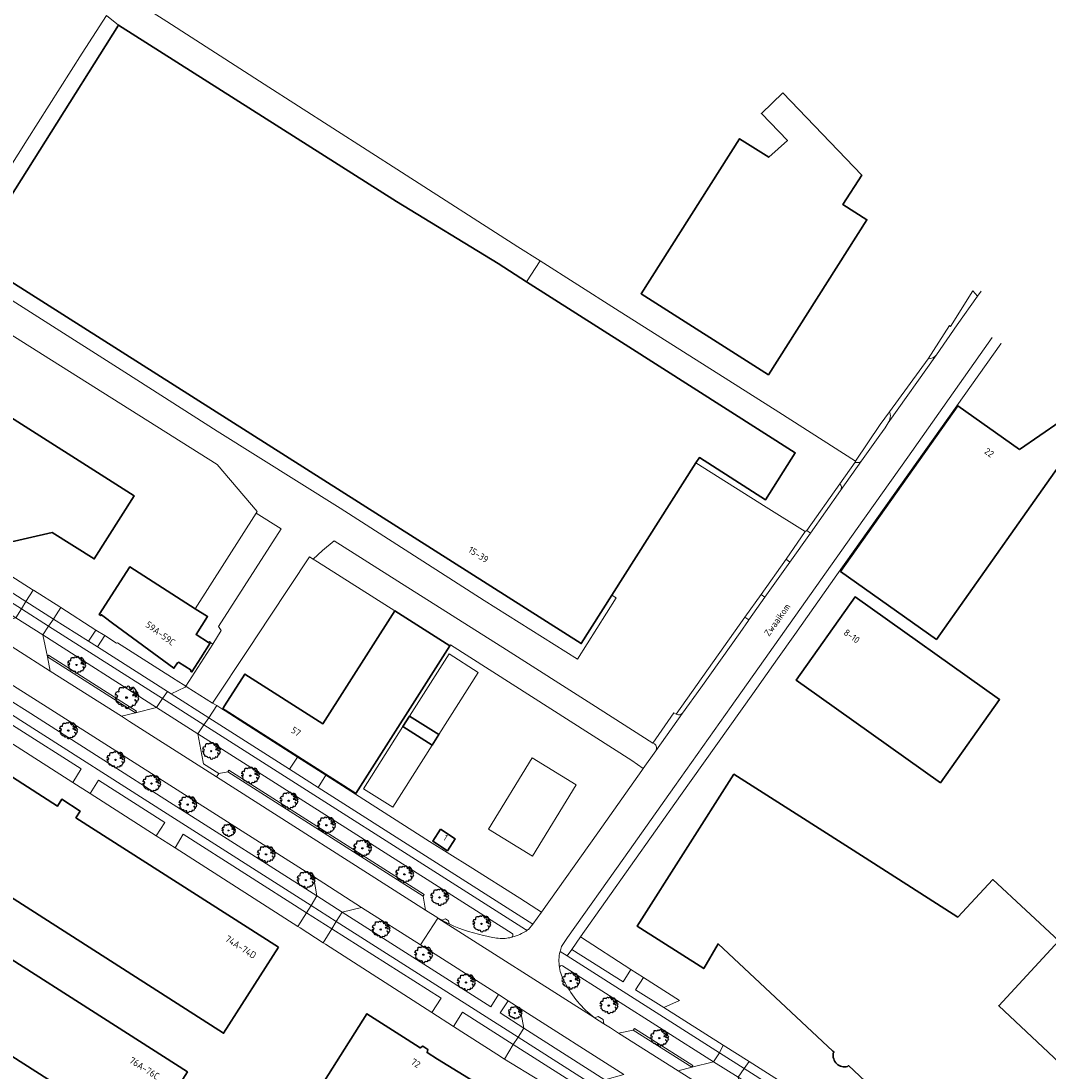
# Model space of a CAD drawing. Header units: metres. Extents: x 152391 to 157968, y 462336 to 467280.
# Tile 89 of 256: x 153705 to 153910, y 464181 to 464390. Entities that reach past the tile are written whole.
import ezdxf
from ezdxf.enums import TextEntityAlignment as Align

# ---------------------------------------------------------------- set-up
doc = ezdxf.new("R2010")
doc.units = ezdxf.units.M
doc.header["$LTSCALE"] = 0.75
doc.layers.get('0').update_dxf_attribs({"lineweight": 25})
for name, color, linetype, lineweight in [('B-GV-GR-BOOM-S', 252, 'Continuous', 25), ('B-WE-GR-BEPLANTING_CULTUUR_BODEMBEDEKKER-GV', 251, 'Continuous', 18), ('B-WE-GR-GROENVOORZIENING-GV', 251, 'Continuous', 18), ('B-WE-GR-HAAG-GV', 251, 'Continuous', 13), ('B-WE-OG-BEBOUWING-GV', 6, 'Continuous', 35), ('B-WE-OG-BEBOUWING-T18', 1, 'Continuous', 18), ('B-WE-OG-BEBOUWING_LUIFEL-GV', 6, 'Continuous', 18), ('B-WE-OG-TERREIN_CULTUURSCHEIDING-GV', 251, 'Continuous', 18), ('B-WE-OG-TOPOGRAFIE-T18', 1, 'Continuous', 18), ('B-WE-VH-VERHARDING_ASFALT-GV', 251, 'Continuous', 18), ('B-WE-VH-VERHARDING_BETONSTRAATSTEEN-GV', 251, 'Continuous', 18), ('B-WE-VH-VERHARDING_STRAATBAKSTEEN-GV', 251, 'Continuous', 18), ('B-WE-VH-VERHARDING_TEGEL-GV', 251, 'Continuous', 18)]:
    doc.layers.add(name, color=color, linetype=linetype, lineweight=lineweight)
doc.styles.add('NLCS-ISO-M750-T18', font='NLCS-ISO.ttf', dxfattribs={"height": 1.35})

# ---------------------------------------------------------------- blocks, each defined once
blk = doc.blocks.new('SGR-BOOM_21_30')
at = {"linetype": 'Continuous'}
for p, q in [((-1.7, 0.37), (-1.66, 0.48)), ((-1.49, 0.41), (-1.7, 0.37)), ((-1.68, -0.03), (-1.67, 0.09)), ((-1.67, 0.09), (-1.39, 0.07)), ((-1.66, 0.48), (-1.6, 0.53)), ((-1.63, 0.58), (-1.53, 0.87)), ((-1.6, 0.53), (-1.63, 0.58)), ((-1.53, 0.87), (-1.46, 0.86)), ((-1.42, 0.33), (-1.49, 0.41)), ((-1.46, 0.86), (-1.34, 0.91)), ((-1.33, 0.18), (-1.42, 0.33)), ((-1.39, 0.07), (-1.33, 0.18)), ((-1.34, 0.91), (-1.18, 0.86)), ((-1.18, 0.86), (-1.12, 0.92)), ((-1.13, 1.09), (-1.11, 1.19)), ((-1.12, 0.92), (-1.13, 1.09)), ((-1.11, 1.19), (-1.05, 1.33)), ((-1.05, 1.33), (-1.02, 1.5)), ((-1.02, 1.5), (-0.67, 1.5)), ((-0.67, 1.5), (-0.52, 1.43)), ((-0.52, 1.43), (-0.47, 1.45)), ((-0.47, 1.45), (-0.37, 1.55)), ((-0.37, 1.55), (-0.23, 1.65)), ((-0.23, 1.65), (-0.13, 1.58)), ((-0.13, 1.58), (-0.06, 1.52)), ((-0.06, 1.52), (0.07, 1.58)), ((0.07, 1.58), (0.2, 1.71)), ((0.2, 1.71), (0.26, 1.73)), ((0.26, 1.73), (0.33, 1.7)), ((0.33, 1.7), (0.39, 1.65)), ((0.4, 1.53), (0.38, 1.5)), ((0.38, 1.5), (0.53, 1.52)), ((0.39, 1.65), (0.4, 1.53)), ((0.54, 1.48), (0.51, 1.29)), ((0.51, 1.29), (0.57, 1.24)), ((0.53, 1.52), (0.54, 1.48)), ((0.57, 1.24), (0.69, 1.15)), ((0.69, 1.15), (0.75, 1.2)), ((0.75, 1.2), (0.8, 1.29)), ((0.79, 1.4), (0.89, 1.56)), ((0.8, 1.29), (0.79, 1.4)), ((0.89, 1.56), (1.02, 1.53)), ((0.94, 0.91), (0.89, 0.87)), ((0.89, 0.87), (0.93, 0.83)), ((0.93, 0.41), (0.89, 0.33)), ((0.89, 0.33), (1.03, 0.32)), ((0.97, 1.37), (0.93, 1.33)), ((0.93, 1.33), (0.95, 1.25)), ((0.93, 0.83), (0.98, 0.84)), ((1.05, 0.46), (0.93, 0.41)), ((0.97, 0.97), (0.94, 0.91)), ((0.95, 1.25), (0.96, 1.24)), ((0.96, 1.27), (0.97, 1.37)), ((1.03, 0.97), (0.97, 0.97)), ((0.98, 0.84), (1.03, 0.78)), ((1.02, 1.53), (1.16, 1.45)), ((1.08, 0.94), (1.03, 0.97)), ((1.03, 0.78), (1.08, 0.84)), ((1.03, 0.32), (1.11, 0.25)), ((1.11, 0.46), (1.05, 0.46)), ((1.12, 0.87), (1.08, 0.94)), ((1.08, 0.84), (1.12, 0.87)), ((1.22, 0.4), (1.11, 0.46)), ((1.11, 0.25), (1.2, 0.37)), ((1.16, 1.45), (1.25, 1.27)), ((1.2, 0.37), (1.24, 0.41)), ((1.32, 0.79), (1.23, 0.69)), ((1.23, 0.69), (1.27, 0.63)), ((1.25, 1.27), (1.38, 1.06)), ((1.27, 0.63), (1.38, 0.56)), ((1.34, 0.18), (1.31, 0.1)), ((1.43, 0.05), (1.31, 0.1)), ((1.38, 1.06), (1.32, 0.79)), ((1.36, 0.3), (1.34, 0.23)), ((1.34, 0.23), (1.34, 0.18)), ((1.43, 0.23), (1.36, 0.3)), ((1.38, 0.56), (1.44, 0.6)), ((1.47, 0.2), (1.43, 0.23)), ((1.43, 0.05), (1.51, 0.14)), ((1.47, 0.86), (1.44, 0.81)), ((1.44, 0.81), (1.46, 0.74)), ((1.44, 0.6), (1.57, 0.56)), ((1.46, 0.74), (1.53, 0.69)), ((1.54, 0.86), (1.47, 0.86)), ((1.51, 0.14), (1.47, 0.2)), ((1.53, 0.73), (1.64, 0.68)), ((1.53, 0.69), (1.54, 0.73)), ((1.62, 0.76), (1.54, 0.86)), ((1.57, 0.56), (1.64, 0.51)), ((1.73, 0.71), (1.62, 0.76)), ((1.64, 0.68), (1.73, 0.71)), ((1.64, 0.51), (1.81, 0.32)), ((1.72, 0.1), (1.67, 0.04)), ((1.67, 0.04), (1.76, -0.09)), ((1.81, 0.32), (1.72, 0.1)), ((-1.54, -0.18), (-1.68, -0.03)), ((-1.55, -0.51), (-1.49, -0.42)), ((-1.35, -0.75), (-1.55, -0.51)), ((-1.44, -0.32), (-1.54, -0.18)), ((-1.49, -0.42), (-1.44, -0.32)), ((-1.25, -0.78), (-1.35, -0.75)), ((-1.27, -0.9), (-1.25, -0.78)), ((-1.11, -1.05), (-1.27, -0.9)), ((-0.91, -1.08), (-1.11, -1.05)), ((-0.67, -1.18), (-0.91, -1.08)), ((-0.68, -1.29), (-0.67, -1.18)), ((-0.55, -1.33), (-0.68, -1.29)), ((-0.4, -1.26), (-0.55, -1.33)), ((-0.19, -1.28), (-0.4, -1.26)), ((-0.16, -1.43), (-0.19, -1.28)), ((-0.13, -1.49), (-0.16, -1.43)), ((-0.1, -1.61), (-0.13, -1.49)), ((0.11, -1.67), (-0.1, -1.61)), ((0.25, -1.52), (0.11, -1.67)), ((0.36, -1.38), (0.25, -1.52)), ((0.68, -1.44), (0.36, -1.38)), ((0.83, -1.36), (0.68, -1.44)), ((0.84, -1.16), (0.83, -1.36)), ((1.03, -1.18), (0.84, -1.16)), ((1.18, -1.24), (1.03, -1.18)), ((1.29, -1.01), (1.18, -1.24)), ((1.29, -0.29), (1.24, -0.36)), ((1.24, -0.36), (1.25, -0.42)), ((1.26, -0.42), (1.33, -0.41)), ((1.33, -0.34), (1.29, -0.29)), ((1.36, -0.88), (1.29, -1.01)), ((1.33, -0.41), (1.33, -0.34)), ((1.37, -0.83), (1.36, -0.88)), ((1.48, -0.8), (1.37, -0.83)), ((1.46, -0.47), (1.39, -0.59)), ((1.39, -0.59), (1.43, -0.64)), ((1.43, -0.64), (1.5, -0.7)), ((1.58, -0.59), (1.46, -0.47)), ((1.5, -0.7), (1.48, -0.8)), ((1.66, -0.52), (1.58, -0.59)), ((1.68, -0.42), (1.66, -0.52)), ((1.72, -0.31), (1.68, -0.42)), ((1.84, -0.18), (1.72, -0.31)), ((1.76, -0.09), (1.84, -0.18))]:
    blk.add_line(p, q, dxfattribs=at)
blk.add_circle((0, 0), 0.126, dxfattribs=at)
blk = doc.blocks.new('SGR-BOOM_31_50')
at = {"linetype": 'Continuous'}
for p, q in [((-0.49, 2.06), (-0.3, 2.2)), ((-0.3, 2.2), (-0.18, 2.11)), ((-0.18, 2.11), (-0.08, 2.02)), ((-0.08, 2.02), (0.09, 2.11)), ((0.09, 2.11), (0.27, 2.28)), ((0.27, 2.28), (0.35, 2.31)), ((0.35, 2.31), (0.44, 2.26)), ((0.44, 2.26), (0.52, 2.2)), ((0.52, 2.2), (0.54, 2.04)), ((-2.27, 0.49), (-2.21, 0.64)), ((-1.99, 0.55), (-2.27, 0.49)), ((-2.24, -0.04), (-2.22, 0.11)), ((-2.22, 0.11), (-1.85, 0.09)), ((-2.21, 0.64), (-2.13, 0.71)), ((-2.18, 0.77), (-2.04, 1.17)), ((-2.13, 0.71), (-2.18, 0.77)), ((-2.04, 1.17), (-1.94, 1.14)), ((-1.9, 0.44), (-1.99, 0.55)), ((-1.94, 1.14), (-1.79, 1.21)), ((-1.77, 0.25), (-1.9, 0.44)), ((-1.85, 0.09), (-1.77, 0.25)), ((-1.79, 1.21), (-1.57, 1.14)), ((-1.57, 1.14), (-1.49, 1.23)), ((-1.51, 1.45), (-1.48, 1.58)), ((-1.49, 1.23), (-1.51, 1.45)), ((-1.48, 1.58), (-1.4, 1.78)), ((-1.4, 1.78), (-1.36, 2)), ((-1.36, 2), (-0.89, 2)), ((-0.89, 2), (-0.69, 1.91)), ((-0.69, 1.91), (-0.63, 1.93)), ((-0.63, 1.93), (-0.49, 2.06)), ((0.54, 2.04), (0.51, 2)), ((0.51, 2), (0.71, 2.02)), ((0.72, 1.98), (0.68, 1.71)), ((0.68, 1.71), (0.75, 1.65)), ((0.71, 2.02), (0.72, 1.98)), ((0.75, 1.65), (0.92, 1.54)), ((0.92, 1.54), (1, 1.6)), ((1, 1.6), (1.06, 1.71)), ((1.05, 1.87), (1.19, 2.09)), ((1.06, 1.71), (1.05, 1.87)), ((1.19, 2.09), (1.36, 2.04)), ((1.25, 1.21), (1.19, 1.17)), ((1.19, 1.17), (1.23, 1.1)), ((1.23, 0.55), (1.19, 0.44)), ((1.19, 0.44), (1.37, 0.42)), ((1.3, 1.82), (1.23, 1.78)), ((1.23, 1.78), (1.27, 1.67)), ((1.23, 1.1), (1.31, 1.12)), ((1.4, 0.62), (1.23, 0.55)), ((1.3, 1.3), (1.25, 1.21)), ((1.27, 1.67), (1.28, 1.65)), ((1.28, 1.69), (1.3, 1.82)), ((1.37, 1.3), (1.3, 1.3)), ((1.31, 1.12), (1.37, 1.03)), ((1.36, 2.04), (1.54, 1.93)), ((1.44, 1.25), (1.37, 1.3)), ((1.37, 1.03), (1.44, 1.12)), ((1.37, 0.42), (1.48, 0.33)), ((1.48, 0.62), (1.4, 0.62)), ((1.5, 1.17), (1.44, 1.25)), ((1.44, 1.12), (1.5, 1.17)), ((1.62, 0.53), (1.48, 0.62)), ((1.48, 0.33), (1.61, 0.49)), ((1.54, 1.93), (1.67, 1.69)), ((1.61, 0.49), (1.65, 0.55)), ((1.76, 1.06), (1.64, 0.93)), ((1.64, 0.93), (1.7, 0.84)), ((1.67, 1.69), (1.84, 1.41)), ((1.7, 0.84), (1.84, 0.75)), ((1.79, 0.25), (1.75, 0.14)), ((1.91, 0.07), (1.75, 0.14)), ((1.84, 1.41), (1.76, 1.06)), ((1.81, 0.4), (1.79, 0.31)), ((1.79, 0.31), (1.79, 0.25)), ((1.9, 0.31), (1.81, 0.4)), ((1.84, 0.75), (1.92, 0.79)), ((1.96, 0.27), (1.9, 0.31)), ((1.91, 0.07), (2.01, 0.18)), ((1.96, 1.14), (1.92, 1.08)), ((1.92, 1.08), (1.95, 0.99)), ((1.92, 0.79), (2.09, 0.75)), ((1.95, 0.99), (2.04, 0.93)), ((2.06, 1.14), (1.96, 1.14)), ((2.01, 0.18), (1.96, 0.27)), ((2.04, 0.97), (2.18, 0.9)), ((2.04, 0.93), (2.06, 0.97)), ((2.16, 1.01), (2.06, 1.14)), ((2.09, 0.75), (2.18, 0.68)), ((2.3, 0.95), (2.16, 1.01)), ((2.18, 0.9), (2.3, 0.95)), ((2.18, 0.68), (2.41, 0.42)), ((2.29, 0.14), (2.23, 0.05)), ((2.23, 0.05), (2.35, -0.13)), ((2.41, 0.42), (2.29, 0.14)), ((-2.05, -0.24), (-2.24, -0.04)), ((-2.07, -0.67), (-1.99, -0.56)), ((-1.8, -1), (-2.07, -0.67)), ((-1.91, -0.43), (-2.05, -0.24)), ((-1.99, -0.56), (-1.91, -0.43)), ((-1.67, -1.05), (-1.8, -1)), ((-1.7, -1.2), (-1.67, -1.05)), ((-1.48, -1.4), (-1.7, -1.2)), ((-1.22, -1.44), (-1.48, -1.4)), ((-0.89, -1.57), (-1.22, -1.44)), ((-0.91, -1.72), (-0.89, -1.57)), ((-0.73, -1.77), (-0.91, -1.72)), ((-0.53, -1.68), (-0.73, -1.77)), ((-0.25, -1.7), (-0.53, -1.68)), ((-0.21, -1.9), (-0.25, -1.7)), ((-0.18, -1.99), (-0.21, -1.9)), ((-0.13, -2.14), (-0.18, -1.99)), ((0.34, -2.03), (0.15, -2.23)), ((0.47, -1.83), (0.34, -2.03)), ((0.91, -1.92), (0.47, -1.83)), ((1.11, -1.81), (0.91, -1.92)), ((1.13, -1.55), (1.11, -1.81)), ((1.37, -1.57), (1.13, -1.55)), ((1.58, -1.66), (1.37, -1.57)), ((1.72, -1.35), (1.58, -1.66)), ((1.72, -0.39), (1.65, -0.48)), ((1.65, -0.48), (1.67, -0.56)), ((1.68, -0.56), (1.78, -0.54)), ((1.78, -0.45), (1.72, -0.39)), ((1.81, -1.18), (1.72, -1.35)), ((1.78, -0.54), (1.78, -0.45)), ((1.82, -1.11), (1.81, -1.18)), ((1.98, -1.07), (1.82, -1.11)), ((1.95, -0.63), (1.85, -0.78)), ((1.85, -0.78), (1.9, -0.85)), ((1.9, -0.85), (1.99, -0.94)), ((2.1, -0.78), (1.95, -0.63)), ((1.99, -0.94), (1.98, -1.07)), ((2.21, -0.7), (2.1, -0.78)), ((2.24, -0.56), (2.21, -0.7)), ((2.29, -0.41), (2.24, -0.56)), ((2.46, -0.24), (2.29, -0.41)), ((2.35, -0.13), (2.46, -0.24)), ((0.15, -2.23), (-0.13, -2.14))]:
    blk.add_line(p, q, dxfattribs=at)
blk.add_circle((0, 0), 0.169, dxfattribs=at)
blk = doc.blocks.new('SGR-BOOM_0_20')
at = {"linetype": 'Continuous'}
for p, q in [((-1.28, 0.27), (-1.24, 0.36)), ((-1.12, 0.31), (-1.28, 0.27)), ((-1.26, -0.02), (-1.25, 0.06)), ((-1.25, 0.06), (-1.04, 0.05)), ((-1.24, 0.36), (-1.2, 0.4)), ((-1.22, 0.43), (-1.15, 0.66)), ((-1.2, 0.4), (-1.22, 0.43)), ((-1.15, 0.66), (-1.09, 0.64)), ((-1.07, 0.25), (-1.12, 0.31)), ((-1.09, 0.64), (-1.01, 0.68)), ((-1, 0.14), (-1.07, 0.25)), ((-1.04, 0.05), (-1, 0.14)), ((-1.01, 0.68), (-0.88, 0.64)), ((-0.88, 0.64), (-0.84, 0.69)), ((-0.85, 0.82), (-0.83, 0.89)), ((-0.84, 0.69), (-0.85, 0.82)), ((-0.83, 0.89), (-0.79, 1)), ((-0.79, 1), (-0.76, 1.12)), ((-0.76, 1.12), (-0.5, 1.12)), ((-0.5, 1.12), (-0.39, 1.07)), ((-0.39, 1.07), (-0.35, 1.09)), ((-0.35, 1.09), (-0.27, 1.16)), ((-0.27, 1.16), (-0.17, 1.24)), ((-0.17, 1.24), (-0.1, 1.19)), ((-0.1, 1.19), (-0.05, 1.14)), ((-0.05, 1.14), (0.05, 1.19)), ((0.05, 1.19), (0.15, 1.28)), ((0.15, 1.28), (0.2, 1.3)), ((0.2, 1.3), (0.25, 1.27)), ((0.25, 1.27), (0.29, 1.24)), ((0.3, 1.15), (0.28, 1.12)), ((0.28, 1.12), (0.4, 1.14)), ((0.29, 1.24), (0.3, 1.15)), ((0.41, 1.11), (0.38, 0.96)), ((0.38, 0.96), (0.42, 0.93)), ((0.4, 1.14), (0.41, 1.11)), ((0.42, 0.93), (0.52, 0.87)), ((0.52, 0.87), (0.56, 0.9)), ((0.56, 0.9), (0.6, 0.96)), ((0.59, 1.05), (0.67, 1.17)), ((0.6, 0.96), (0.59, 1.05)), ((0.67, 1.17), (0.76, 1.15)), ((0.7, 0.68), (0.67, 0.66)), ((0.67, 0.66), (0.69, 0.62)), ((0.69, 0.31), (0.67, 0.25)), ((0.67, 0.25), (0.77, 0.24)), ((0.73, 1.03), (0.69, 1)), ((0.69, 1), (0.71, 0.94)), ((0.69, 0.62), (0.74, 0.63)), ((0.79, 0.35), (0.69, 0.31)), ((0.73, 0.73), (0.7, 0.68)), ((0.71, 0.94), (0.72, 0.93)), ((0.72, 0.95), (0.73, 1.03)), ((0.77, 0.73), (0.73, 0.73)), ((0.74, 0.63), (0.77, 0.58)), ((0.76, 1.15), (0.87, 1.09)), ((0.81, 0.71), (0.77, 0.73)), ((0.77, 0.58), (0.81, 0.63)), ((0.77, 0.24), (0.83, 0.19)), ((0.83, 0.35), (0.79, 0.35)), ((0.84, 0.66), (0.81, 0.71)), ((0.81, 0.63), (0.84, 0.66)), ((0.91, 0.3), (0.83, 0.35)), ((0.83, 0.19), (0.9, 0.27)), ((0.87, 1.09), (0.94, 0.95)), ((0.9, 0.27), (0.93, 0.31)), ((0.99, 0.59), (0.92, 0.52)), ((0.92, 0.52), (0.96, 0.47)), ((0.94, 0.95), (1.03, 0.79)), ((0.96, 0.47), (1.03, 0.42)), ((1.01, 0.14), (0.98, 0.08)), ((1.08, 0.04), (0.98, 0.08)), ((1.03, 0.79), (0.99, 0.59)), ((1.02, 0.22), (1.01, 0.18)), ((1.01, 0.18), (1.01, 0.14)), ((1.07, 0.18), (1.02, 0.22)), ((1.03, 0.42), (1.08, 0.45)), ((1.1, 0.15), (1.07, 0.18)), ((1.1, 0.64), (1.08, 0.61)), ((1.08, 0.61), (1.1, 0.56)), ((1.08, 0.45), (1.17, 0.42)), ((1.08, 0.04), (1.13, 0.1)), ((1.16, 0.64), (1.1, 0.64)), ((1.1, 0.56), (1.15, 0.52)), ((1.13, 0.1), (1.1, 0.15)), ((1.15, 0.55), (1.23, 0.51)), ((1.15, 0.52), (1.16, 0.55)), ((1.22, 0.57), (1.16, 0.64)), ((1.17, 0.42), (1.23, 0.39)), ((1.3, 0.53), (1.22, 0.57)), ((1.23, 0.51), (1.3, 0.53)), ((1.23, 0.39), (1.36, 0.24)), ((1.29, 0.08), (1.25, 0.03)), ((1.25, 0.03), (1.32, -0.07)), ((1.36, 0.24), (1.29, 0.08)), ((-1.15, -0.13), (-1.26, -0.02)), ((-1.16, -0.38), (-1.12, -0.32)), ((-1.02, -0.56), (-1.16, -0.38)), ((-1.08, -0.24), (-1.15, -0.13)), ((-1.12, -0.32), (-1.08, -0.24)), ((-0.94, -0.59), (-1.02, -0.56)), ((-0.95, -0.67), (-0.94, -0.59)), ((-0.83, -0.79), (-0.95, -0.67)), ((-0.68, -0.81), (-0.83, -0.79)), ((-0.5, -0.88), (-0.68, -0.81)), ((-0.51, -0.97), (-0.5, -0.88)), ((-0.41, -0.99), (-0.51, -0.97)), ((-0.3, -0.95), (-0.41, -0.99)), ((-0.14, -0.96), (-0.3, -0.95)), ((-0.12, -1.07), (-0.14, -0.96)), ((-0.1, -1.12), (-0.12, -1.07)), ((-0.07, -1.2), (-0.1, -1.12)), ((0.08, -1.25), (-0.07, -1.2)), ((0.19, -1.14), (0.08, -1.25)), ((0.27, -1.03), (0.19, -1.14)), ((0.51, -1.08), (0.27, -1.03)), ((0.62, -1.02), (0.51, -1.08)), ((0.63, -0.87), (0.62, -1.02)), ((0.77, -0.88), (0.63, -0.87)), ((0.89, -0.93), (0.77, -0.88)), ((0.96, -0.76), (0.89, -0.93)), ((0.96, -0.22), (0.93, -0.27)), ((0.93, -0.27), (0.94, -0.32)), ((0.95, -0.32), (1, -0.3)), ((1, -0.26), (0.96, -0.22)), ((1.02, -0.66), (0.96, -0.76)), ((1, -0.3), (1, -0.26)), ((1.03, -0.63), (1.02, -0.66)), ((1.11, -0.6), (1.03, -0.63)), ((1.1, -0.35), (1.04, -0.44)), ((1.04, -0.44), (1.07, -0.48)), ((1.07, -0.48), (1.12, -0.53)), ((1.18, -0.44), (1.1, -0.35)), ((1.12, -0.53), (1.11, -0.6)), ((1.24, -0.39), (1.18, -0.44)), ((1.26, -0.32), (1.24, -0.39)), ((1.29, -0.23), (1.26, -0.32)), ((1.38, -0.13), (1.29, -0.23)), ((1.32, -0.07), (1.38, -0.13))]:
    blk.add_line(p, q, dxfattribs=at)
blk.add_circle((0, 0), 0.0948, dxfattribs=at)

msp = doc.modelspace()

# ---------------------------------------------------------------- linework, layer by layer
at = {"layer": 'B-WE-GR-BEPLANTING_CULTUUR_BODEMBEDEKKER-GV'}
for points in [[(153705.99, 464274.51), (153707.47, 464276.76), (153672.15, 464299.31), (153667.89, 464302.03), (153666.43, 464299.68)], [(153719.96, 464268.78), (153712.96, 464273.26), (153711.6, 464271.08), (153711.53, 464270.98), (153718.53, 464266.53)], [(153736, 464258.79), (153735.83, 464258.9), (153732.32, 464261.1), (153724.26, 464266.25), (153724.12, 464266.13), (153721.73, 464267.66), (153720.3, 464265.4), (153734.25, 464256.52), (153735.02, 464256.03), (153737.83, 464257.39), (153737.95, 464257.56)], [(153744.1, 464253.69), (153742.5, 464251.27), (153758.67, 464240.98), (153760.23, 464243.42), (153749.75, 464250.14), (153745.8, 464252.62), (153745.11, 464253.06)], [(153765.9, 464239.78), (153764.35, 464237.37), (153807.27, 464210.07), (153808.96, 464212.45), (153808.03, 464213.04), (153804.68, 464215.22), (153794.7, 464221.49), (153786.59, 464226.58), (153771.8, 464236.02)], [(153787.1, 464192.39), (153788.92, 464195.25), (153767.11, 464209.11), (153765.38, 464206.34), (153765.83, 464206.05)], [(153816.77, 464207.49), (153815.01, 464205.01), (153825.27, 464198.54), (153826.84, 464201.02)], [(153829.33, 464199.41), (153827.75, 464196.97), (153833.44, 464193.38), (153836.52, 464194.79)], [(153801.58, 464183.13), (153803.33, 464186.03), (153793.19, 464192.51), (153791.39, 464189.64), (153800.05, 464184.07)]]:
    msp.add_lwpolyline(points, close=True, dxfattribs=at)
at = {"layer": 'B-WE-GR-GROENVOORZIENING-GV'}
for points in [[(153895.15, 464336.5), (153890.67, 464329.42), (153890.46, 464329.6), (153886.21, 464322.95)], [(153887.85, 464323.7), (153892.02, 464329.71), (153896.08, 464335.43), (153895.15, 464336.5)], [(153878.45, 464312.33), (153876.61, 464309.84), (153871.71, 464302.48), (153871.6, 464302.31)], [(153871.6, 464302.31), (153871.69, 464302.27), (153871.78, 464302.24), (153871.87, 464302.22), (153871.96, 464302.2), (153872.05, 464302.2), (153872.15, 464302.2), (153872.24, 464302.21), (153872.34, 464302.23), (153872.43, 464302.25), (153872.52, 464302.29), (153872.6, 464302.33), (153872.68, 464302.38), (153872.76, 464302.43), (153872.83, 464302.5), (153872.89, 464302.57), (153876.53, 464307.66), (153877.59, 464309.14), (153878.23, 464310.14)], [(153868.54, 464297.98), (153861.94, 464288.65), (153862.67, 464288.12), (153865.69, 464292.38), (153868.69, 464296.66)], [(153848.63, 464268.31), (153850.32, 464270.7), (153850.38, 464270.79), (153849.6, 464271.34), (153835.89, 464251.97), (153836.04, 464251.89)], [(153837.13, 464252.19), (153840.82, 464257.23), (153848.63, 464268.31)]]:
    msp.add_lwpolyline(points, dxfattribs=at)
for points in [[(153886.21, 464322.95, 0.23492), (153887.85, 464323.7)], [(153878.23, 464310.14, 0.096326), (153878.66, 464311.63)], [(153878.66, 464311.63, 0.111506), (153878.45, 464312.33)], [(153868.69, 464296.66, 0.38276), (153868.54, 464297.98)], [(153836.04, 464251.89, 0.296032), (153837.13, 464252.19)]]:
    msp.add_lwpolyline(points, format="xyb", dxfattribs=at)
msp.add_lwpolyline([(153858.55, 464282.33), (153857.81, 464282.93), (153852.84, 464275.9), (153853.61, 464275.35)], close=True, dxfattribs=at)
at = {"layer": 'B-WE-GR-HAAG-GV'}
for points in [[(153895.15, 464336.5), (153890.67, 464329.42), (153890.46, 464329.6), (153886.21, 464322.95)], [(153887.85, 464323.7), (153892.02, 464329.71), (153896.08, 464335.43), (153895.15, 464336.5)], [(153878.45, 464312.33), (153876.61, 464309.84), (153871.71, 464302.48), (153871.6, 464302.31), (153871.69, 464302.27), (153871.78, 464302.24), (153871.87, 464302.22), (153871.96, 464302.2), (153872.05, 464302.2), (153872.15, 464302.2), (153872.24, 464302.21), (153872.34, 464302.23), (153872.43, 464302.25), (153872.52, 464302.29), (153872.6, 464302.33), (153872.68, 464302.38), (153872.76, 464302.43), (153872.83, 464302.5), (153872.89, 464302.57), (153876.53, 464307.66), (153877.59, 464309.14), (153878.23, 464310.14)], [(153868.54, 464297.98), (153861.94, 464288.65), (153862.67, 464288.12), (153865.69, 464292.38), (153868.69, 464296.66)], [(153850.38, 464270.79), (153849.6, 464271.34), (153835.89, 464251.97), (153836.04, 464251.89)], [(153837.13, 464252.19), (153840.82, 464257.23), (153848.63, 464268.31), (153850.32, 464270.7), (153850.38, 464270.79)]]:
    msp.add_lwpolyline(points, dxfattribs=at)
for points in [[(153886.21, 464322.95, 0.23492), (153887.85, 464323.7)], [(153878.23, 464310.14, 0.096326), (153878.66, 464311.63)], [(153878.66, 464311.63, 0.111506), (153878.45, 464312.33)], [(153868.69, 464296.66, 0.38276), (153868.54, 464297.98)], [(153836.04, 464251.89, 0.296032), (153837.13, 464252.19)]]:
    msp.add_lwpolyline(points, format="xyb", dxfattribs=at)
msp.add_lwpolyline([(153858.55, 464282.33), (153857.81, 464282.93), (153852.84, 464275.9), (153853.61, 464275.35)], close=True, dxfattribs=at)
at = {"layer": 'B-WE-OG-BEBOUWING-GV'}
for points in [[(153724.51, 464389.55), (153695.29, 464343.22), (153816.9, 464266.08), (153823.04, 464275.74), (153839.82, 464302.14), (153840.51, 464303.22), (153853.73, 464294.81), (153859.67, 464304.14), (153825.71, 464325.77), (153806.01, 464338.33), (153800.32, 464341.96), (153780, 464354.35)], [(153857.2, 464376.02), (153852.91, 464371.91), (153858.1, 464366.5), (153854.37, 464363.17), (153848.53, 464366.88), (153828.85, 464335.94), (153854.29, 464319.76), (153873.97, 464350.7), (153869.19, 464353.74), (153872.92, 464359.63)], [(153690.85, 464335.95), (153682.73, 464341.09), (153682.5, 464341.23), (153669.02, 464349.77), (153653.4, 464325.11), (153666.72, 464316.67), (153669.03, 464306.59), (153672.46, 464307.37), (153684.42, 464299.84), (153685.23, 464296.31), (153688.64, 464297.09), (153700.58, 464289.62), (153701.41, 464286), (153711.26, 464288.26), (153719.65, 464282.97), (153727.64, 464295.57), (153699.18, 464313.6), (153701.76, 464317.68), (153685.69, 464327.8), (153690.58, 464335.52)], [(153904.43, 464304.82), (153892.12, 464313.53), (153868.7, 464280.47), (153887.84, 464266.9), (153915.52, 464306.05), (153912.58, 464310.42)], [(153723.32, 464270.17), (153735.57, 464261.14), (153736.3, 464262.26), (153736.37, 464262.21), (153736.47, 464262.36), (153738.98, 464260.76), (153738.88, 464260.59), (153739.15, 464260.42), (153740.92, 464263.21), (153742.87, 464266.26), (153742.6, 464266.43), (153742.49, 464266.27), (153739.99, 464267.87), (153742.28, 464271.47), (153739.81, 464273.04), (153726.73, 464281.37), (153720.66, 464271.85), (153720.97, 464271.65), (153721.08, 464271.82), (153721.62, 464271.42)], [(153864.4, 464255.53), (153888.66, 464238.29), (153900.46, 464254.89), (153871.61, 464275.4), (153859.81, 464258.8)], [(153790.65, 464265.61), (153779.68, 464272.6), (153765.33, 464250.06), (153749.73, 464260), (153745.68, 464253.64), (153745.32, 464253.08), (153745.78, 464252.79), (153771.89, 464236.16)], [(153782.64, 464251.61), (153781.3, 464249.5), (153787.13, 464245.8), (153788.46, 464247.91)], [(153756.45, 464205.43), (153715.98, 464231.29), (153716.83, 464232.63), (153713.16, 464234.98), (153712.29, 464233.61), (153700.26, 464241.3), (153689.32, 464224.17), (153745.48, 464188.28)], [(153788.79, 464229), (153787.26, 464226.61), (153790.18, 464224.72), (153791.72, 464227.11)], [(153675.08, 464201.63), (153729.55, 464166.88), (153738.27, 464180.55), (153683.8, 464215.3)], [(153773.47, 464163.93), (153783.52, 464157.56), (153796.47, 464178.02), (153788.2, 464183.13), (153786.13, 464184.41), (153786.27, 464185.03), (153785.29, 464185.72), (153784.76, 464185.33), (153782.14, 464187.01), (153774.11, 464192.18), (153761.16, 464171.72), (153771.67, 464165.06)]]:
    msp.add_lwpolyline(points, close=True, dxfattribs=at)
msp.add_lwpolyline([(153870.09, 464181.64), (153870.27, 464181.83), (153880.37, 464172.39), (153895.96, 464157.8), (153915.7, 464179.31), (153900.29, 464193.75), (153912.32, 464206.71), (153899.1, 464218.97), (153892.15, 464211.47), (153873.61, 464223.29), (153860.58, 464231.6), (153847.42, 464239.99), (153828.07, 464209.68), (153841.38, 464201.18), (153844.25, 464206.11), (153867.19, 464184.68), (153867.42, 464184.48), (153867.24, 464184.27)], dxfattribs=at)
msp.add_lwpolyline([(153867.24, 464184.27, 0.543632), (153870.09, 464181.64)], format="xyb", dxfattribs=at)
at = {"layer": 'B-WE-OG-BEBOUWING_LUIFEL-GV'}
for points in [[(153782.64, 464251.61), (153788.46, 464247.91), (153796.34, 464260.33), (153790.51, 464264.03)], [(153787.13, 464245.8), (153781.3, 464249.5), (153773.43, 464237.08), (153779.25, 464233.38)], [(153815.9, 464237.87), (153807.12, 464243.27), (153798.37, 464229.04), (153807.15, 464223.65)]]:
    msp.add_lwpolyline(points, close=True, dxfattribs=at)
at = {"layer": 'B-WE-OG-TERREIN_CULTUURSCHEIDING-GV'}
for points in [[(153732.1, 464253.33), (153709.38, 464267.8), (153710.28, 464263.45), (153710.49, 464263.78), (153728.08, 464252.6), (153727.86, 464252.26)], [(153763.41, 464219.54), (153736.96, 464236.38), (153710.25, 464253.39), (153702.27, 464258.47), (153701.19, 464259.15), (153697.36, 464258.21), (153697.35, 464258.19), (153702.86, 464254.71), (153706.22, 464252.57), (153735.42, 464233.96), (153764.08, 464215.69)], [(153715.35, 464238.37), (153717.03, 464241.05), (153704.08, 464249.29), (153700.95, 464251.29), (153695.24, 464254.92), (153693.45, 464252.12), (153694.66, 464251.34), (153698.59, 464249.1), (153699.28, 464248.66), (153702.37, 464246.68), (153702.58, 464246.54)], [(153718.85, 464236.13), (153732.04, 464227.69), (153733.76, 464230.37), (153720.51, 464238.82)], [(153760.32, 464209.59), (153762.03, 464212.34), (153737.44, 464228.03), (153735.79, 464225.29)], [(153798.84, 464193.53), (153800.38, 464195.99), (153784.82, 464205.9), (153773.05, 464213.4), (153769.14, 464212.46)], [(153802.29, 464194.77), (153800.72, 464192.33), (153805.47, 464189.3), (153804.71, 464193.23)]]:
    msp.add_lwpolyline(points, close=True, dxfattribs=at)
for points in [[(153803.1, 464208.21), (153740.36, 464248.04), (153741.13, 464243.79), (153741.44, 464242.07), (153744.51, 464240.11), (153746.3, 464240.49), (153746.52, 464240.83), (153785.56, 464215.95), (153785.34, 464215.61), (153785.8, 464212.85), (153788.25, 464211.29), (153788.28, 464211.28)], [(153789.05, 464210.85), (153789.77, 464211.1), (153790.38, 464210.72), (153790.53, 464210.1)], [(153798.4, 464207.61), (153798.58, 464207.54)], [(153819.51, 464191.41), (153819.55, 464191.37), (153820.29, 464191.64), (153821.27, 464190.99), (153821.41, 464190.16), (153822.73, 464189.34), (153824.37, 464188.31), (153827.31, 464188.89), (153827.53, 464189.23), (153839.2, 464181.8), (153838.98, 464181.47), (153843.32, 464182.56), (153843.34, 464182.59), (153813.2, 464201.76)], [(153813.59, 464198.49), (153813.67, 464198.34)]]:
    msp.add_lwpolyline(points, dxfattribs=at)
for points in [[(153788.28, 464211.28, 0.006029), (153789.05, 464210.85)], [(153790.53, 464210.1, 0.066701), (153798.4, 464207.61)], [(153798.58, 464207.54, 0.041223), (153799.99, 464207.26)], [(153799.99, 464207.26, 0.039686), (153801.42, 464207.2)], [(153801.42, 464207.2, 0.03961), (153802.64, 464207.35)], [(153802.64, 464207.35, 0.014402), (153803.06, 464207.45)], [(153803.06, 464207.45, 0.510448), (153803.1, 464208.21)], [(153813.2, 464201.76, 0.546058), (153812.57, 464201.39)], [(153812.57, 464201.39, 0.0964), (153813.59, 464198.49)], [(153813.67, 464198.34, 0.10559), (153819.51, 464191.41)]]:
    msp.add_lwpolyline(points, format="xyb", dxfattribs=at)
at = {"layer": 'B-WE-VH-VERHARDING_ASFALT-GV'}
for points in [[(153692.92, 464345.58), (153706.22, 464366.64), (153717.26, 464383.99), (153722.09, 464391.5), (153724.51, 464389.55), (153780, 464354.35), (153800.32, 464341.96), (153806.01, 464338.33), (153808.71, 464342.48), (153804.25, 464345.31), (153780.99, 464360.23), (153753.59, 464377.79), (153734.12, 464390.27), (153719.01, 464399.96), (153698.27, 464413.25)], [(153698.05, 464330.82), (153711.12, 464322.66), (153744.2, 464301.84), (153752.21, 464292.46), (153752, 464292.13), (153756.97, 464288.98), (153744.44, 464269.47), (153744.99, 464268.7), (153743.31, 464265.98), (153737.95, 464257.56), (153738.21, 464257.4), (153743.28, 464254.21), (153750.52, 464265.12), (153754.64, 464271.33), (153762.64, 464283.41), (153763.38, 464282.94), (153765.21, 464284.64), (153767.58, 464286.57), (153780.3, 464278.55), (153801.98, 464264.81), (153819.05, 464253.96), (153831.24, 464246.19), (153835.43, 464252.22), (153835.89, 464251.97), (153849.6, 464271.34), (153852.84, 464275.9), (153857.81, 464282.93), (153861.65, 464288.43), (153853.83, 464293.33), (153839.82, 464302.14), (153823.04, 464275.74), (153823.92, 464275.18), (153816.15, 464262.94), (153797.53, 464274.65), (153768.76, 464293.12), (153744.22, 464308.51), (153725.75, 464320.26), (153692.38, 464341.42)], [(153896.78, 464336.41), (153896.08, 464335.43), (153892.02, 464329.71), (153887.85, 464323.7)], [(153813, 464205.58), (153814.15, 464207.36), (153825.45, 464223.24), (153835.55, 464237.56), (153846.87, 464253.54), (153854.43, 464264.21), (153872.02, 464289.04), (153882.11, 464303.27), (153897.41, 464324.91), (153898.99, 464327.16)], [(153887.85, 464323.7), (153878.23, 464310.14), (153877.59, 464309.14), (153876.53, 464307.66), (153872.89, 464302.57), (153868.69, 464296.66), (153865.69, 464292.38), (153862.67, 464288.12), (153858.55, 464282.33), (153853.61, 464275.35), (153850.38, 464270.79), (153850.32, 464270.7), (153848.63, 464268.31), (153840.82, 464257.23), (153837.13, 464252.19), (153831.83, 464244.69), (153829.3, 464241.11), (153829.01, 464240.71), (153820.22, 464228.31), (153808.96, 464212.45), (153807.27, 464210.07), (153807.24, 464210.02), (153806.38, 464209.01)], [(153763.41, 464219.54), (153773.05, 464213.4), (153784.82, 464205.9), (153788.28, 464211.28), (153788.25, 464211.29), (153785.8, 464212.85), (153744.09, 464239.44), (153740.41, 464241.79), (153726.71, 464250.52), (153725.08, 464251.56), (153710.86, 464260.59), (153697.03, 464269.38), (153644.68, 464302.66), (153644.34, 464302.88), (153634.39, 464309.14), (153630.78, 464303.39), (153643.68, 464295.56)], [(153644.92, 464294.86), (153654.47, 464288.82), (153656.82, 464287.38), (153661.76, 464284.23), (153664.45, 464282.52), (153671.94, 464277.76), (153690.21, 464266.14), (153690.7, 464265.83), (153700.02, 464259.9), (153701.19, 464259.15), (153702.27, 464258.47), (153710.25, 464253.39), (153736.96, 464236.38), (153763.41, 464219.54)], [(153848.08, 464173.32), (153836.27, 464180.78), (153824.37, 464188.31), (153822.73, 464189.34), (153821.41, 464190.16), (153819.55, 464191.37), (153819.51, 464191.41), (153788.28, 464211.28), (153784.82, 464205.9), (153800.38, 464195.99), (153802.29, 464194.77), (153804.71, 464193.23), (153825.45, 464180.02)], [(153788.28, 464211.28), (153819.51, 464191.41)], [(153798.58, 464207.54), (153798.4, 464207.61)], [(153813.67, 464198.34), (153813.59, 464198.49)]]:
    msp.add_lwpolyline(points, dxfattribs=at)
for points in [[(153789.05, 464210.85, -0.006029), (153788.28, 464211.28)], [(153790.53, 464210.1, -0.013562), (153789.05, 464210.85)], [(153798.4, 464207.61, -0.066701), (153790.53, 464210.1)], [(153805.36, 464208.36, -0.038013), (153803.92, 464207.71)], [(153806.38, 464209.01, -0.049139), (153805.36, 464208.36)], [(153799.99, 464207.26, -0.041223), (153798.58, 464207.54)], [(153801.42, 464207.2, -0.039686), (153799.99, 464207.26)], [(153802.64, 464207.35, -0.03961), (153801.42, 464207.2)], [(153803.06, 464207.45, -0.014402), (153802.64, 464207.35)], [(153803.92, 464207.71, -0.02684), (153803.06, 464207.45)], [(153812.57, 464201.39, -0.102068), (153812.68, 464204.58)], [(153812.68, 464204.58, -0.03393), (153813, 464205.58)], [(153813.59, 464198.49, -0.0964), (153812.57, 464201.39)], [(153819.51, 464191.41, -0.10559), (153813.67, 464198.34)]]:
    msp.add_lwpolyline(points, format="xyb", dxfattribs=at)
at = {"layer": 'B-WE-VH-VERHARDING_BETONSTRAATSTEEN-GV'}
for points in [[(153816.9, 464266.08), (153695.29, 464343.22), (153724.51, 464389.55), (153722.09, 464391.5), (153717.26, 464383.99), (153706.22, 464366.64), (153692.92, 464345.58), (153692.33, 464344.77), (153691.95, 464344.12), (153691.81, 464343.67), (153691.73, 464343.18), (153691.68, 464342.58), (153691.81, 464342.09), (153692.05, 464341.69), (153692.38, 464341.42), (153725.75, 464320.26), (153744.22, 464308.51), (153768.76, 464293.12), (153797.53, 464274.65), (153816.15, 464262.94), (153823.92, 464275.18), (153823.04, 464275.74)], [(153861.94, 464288.65), (153868.54, 464297.98), (153871.6, 464302.31), (153871.71, 464302.48), (153856.37, 464312.26), (153846.36, 464318.63), (153823.76, 464332.92), (153808.71, 464342.48), (153806.01, 464338.33), (153825.71, 464325.77), (153859.67, 464304.14), (153853.73, 464294.81), (153840.51, 464303.22), (153839.82, 464302.14), (153853.83, 464293.33), (153861.65, 464288.43)], [(153739.81, 464273.04), (153742.28, 464271.47), (153739.99, 464267.87), (153742.49, 464266.27), (153742.6, 464266.43), (153742.87, 464266.26), (153743.31, 464265.98), (153744.99, 464268.7), (153744.44, 464269.47), (153756.97, 464288.98), (153752, 464292.13)], [(153857.81, 464282.93), (153858.55, 464282.33), (153862.67, 464288.12), (153861.94, 464288.65), (153861.65, 464288.43)], [(153707.47, 464276.76), (153705.99, 464274.51), (153711.53, 464270.98), (153711.6, 464271.08), (153712.96, 464273.26), (153712.76, 464273.38), (153707.52, 464276.73)], [(153849.6, 464271.34), (153850.38, 464270.79), (153853.61, 464275.35), (153852.84, 464275.9)], [(153710.53, 464269.57), (153711.53, 464270.98), (153705.99, 464274.51), (153705.12, 464273.01)], [(153710.28, 464263.45), (153709.38, 464267.8), (153704, 464271.22), (153699.78, 464270.11), (153697.03, 464269.38), (153710.86, 464260.59)], [(153704, 464271.22), (153709.38, 464267.8), (153710.53, 464269.57), (153705.12, 464273.01)], [(153734.25, 464256.52), (153733.3, 464255.08), (153741.54, 464249.83), (153742.5, 464251.27), (153735.02, 464256.03)], [(153743.28, 464254.21), (153738.21, 464257.4), (153737.95, 464257.56), (153737.83, 464257.39), (153735.02, 464256.03), (153742.5, 464251.27), (153744.1, 464253.69)], [(153732.1, 464253.33), (153740.36, 464248.04), (153741.54, 464249.83), (153733.3, 464255.08)], [(153740.36, 464248.04), (153732.1, 464253.33), (153727.86, 464252.26), (153725.08, 464251.56), (153726.71, 464250.52), (153740.41, 464241.79), (153744.09, 464239.44), (153744.51, 464240.11), (153741.44, 464242.07), (153741.13, 464243.79)], [(153773.05, 464213.4), (153763.41, 464219.54), (153764.08, 464215.69), (153769.14, 464212.46)], [(153767.98, 464210.61), (153769.14, 464212.46), (153764.08, 464215.69), (153762.96, 464213.8)], [(153762.03, 464212.34), (153767.11, 464209.11), (153767.98, 464210.61), (153762.96, 464213.8)], [(153819.55, 464191.37), (153821.41, 464190.16), (153821.27, 464190.99), (153820.29, 464191.64)], [(153803.33, 464186.03), (153819.57, 464175.71), (153820.46, 464177.19), (153804.31, 464187.48)], [(153821.64, 464179), (153805.47, 464189.3), (153804.31, 464187.48), (153820.46, 464177.19)], [(153816.3, 464173.93), (153819.57, 464175.71), (153803.33, 464186.03), (153801.58, 464183.13), (153808.59, 464178.82), (153808.89, 464178.63), (153815.66, 464174.34)], [(153849.46, 464181.2), (153850.45, 464182.61), (153845.28, 464185.91), (153844.54, 464184.34)], [(153848.25, 464179.47), (153849.46, 464181.2), (153844.54, 464184.34), (153843.34, 464182.59)]]:
    msp.add_lwpolyline(points, close=True, dxfattribs=at)
for points in [[(153878.23, 464310.14), (153887.85, 464323.7)], [(153886.21, 464322.95), (153878.45, 464312.33)], [(153868.69, 464296.66), (153872.89, 464302.57), (153872.83, 464302.5), (153872.76, 464302.43), (153872.68, 464302.38), (153872.6, 464302.33), (153872.52, 464302.29), (153872.43, 464302.25), (153872.34, 464302.23), (153872.24, 464302.21), (153872.15, 464302.2), (153872.05, 464302.2), (153871.96, 464302.2), (153871.87, 464302.22), (153871.78, 464302.24), (153871.69, 464302.27), (153871.6, 464302.31), (153868.54, 464297.98)], [(153831.51, 464246.03), (153831.24, 464246.19), (153819.05, 464253.96), (153801.98, 464264.81), (153780.3, 464278.55), (153767.58, 464286.57), (153765.21, 464284.64), (153763.38, 464282.94), (153764.25, 464282.38), (153779.68, 464272.6), (153790.65, 464265.61)], [(153790.65, 464265.61), (153790.77, 464265.82), (153827.03, 464242.71), (153829.3, 464241.11), (153831.83, 464244.69)], [(153836.04, 464251.89), (153835.89, 464251.97), (153835.43, 464252.22), (153831.24, 464246.19), (153831.51, 464246.03)], [(153831.83, 464244.69), (153837.13, 464252.19)], [(153790.38, 464210.72), (153789.77, 464211.1), (153789.05, 464210.85)], [(153790.53, 464210.1), (153790.38, 464210.72)]]:
    msp.add_lwpolyline(points, dxfattribs=at)
for points in [[(153887.85, 464323.7, -0.23492), (153886.21, 464322.95)], [(153878.66, 464311.63, -0.096326), (153878.23, 464310.14)], [(153878.45, 464312.33, -0.111506), (153878.66, 464311.63)], [(153868.54, 464297.98, -0.38276), (153868.69, 464296.66)], [(153837.13, 464252.19, -0.296032), (153836.04, 464251.89)], [(153831.83, 464244.69, 0.410549), (153831.51, 464246.03)], [(153831.51, 464246.03, -0.410549), (153831.83, 464244.69)], [(153789.05, 464210.85, 0.013562), (153790.53, 464210.1)]]:
    msp.add_lwpolyline(points, format="xyb", dxfattribs=at)
at = {"layer": 'B-WE-VH-VERHARDING_STRAATBAKSTEEN-GV'}
for points in [[(153710.28, 464263.45), (153710.86, 464260.59), (153725.08, 464251.56), (153727.86, 464252.26)], [(153785.8, 464212.85), (153785.34, 464215.61), (153746.3, 464240.49), (153744.51, 464240.11), (153744.09, 464239.44)], [(153767.11, 464209.11), (153762.03, 464212.34), (153760.32, 464209.59), (153760.78, 464209.29), (153765.38, 464206.34)], [(153825.45, 464180.02), (153804.71, 464193.23), (153805.47, 464189.3), (153821.64, 464179)], [(153836.27, 464180.78), (153838.98, 464181.47), (153827.31, 464188.89), (153824.37, 464188.31)], [(153838.98, 464181.47), (153836.27, 464180.78), (153848.08, 464173.32), (153849.56, 464172.39), (153849.11, 464174.79), (153849, 464175.43), (153848.25, 464179.47), (153843.34, 464182.59), (153843.32, 464182.56)]]:
    msp.add_lwpolyline(points, close=True, dxfattribs=at)
at = {"layer": 'B-WE-VH-VERHARDING_TEGEL-GV'}
for points in [[(153898.99, 464327.16), (153897.41, 464324.91), (153882.11, 464303.27), (153872.02, 464289.04), (153854.43, 464264.21), (153846.87, 464253.54), (153835.55, 464237.56), (153825.45, 464223.24), (153814.15, 464207.36), (153813, 464205.58)], [(153815.01, 464205.01), (153816.77, 464207.49), (153816.78, 464207.5), (153836.75, 464235.75), (153851.21, 464256.06), (153856.11, 464263.03), (153859.54, 464267.89), (153867.96, 464279.8), (153891.91, 464313.54), (153900.73, 464325.95), (153900.81, 464326.05)], [(153806.38, 464209.01), (153807.24, 464210.02), (153807.27, 464210.07), (153764.35, 464237.37), (153758.67, 464240.98), (153742.5, 464251.27), (153741.54, 464249.83), (153805.77, 464208.96)], [(153805.77, 464208.96), (153741.54, 464249.83), (153740.36, 464248.04), (153803.1, 464208.21)], [(153812.68, 464204.58), (153814.08, 464203.7), (153815.01, 464205.01)], [(153844.54, 464184.34), (153814.08, 464203.7), (153812.68, 464204.58)], [(153813.2, 464201.76), (153843.34, 464182.59), (153844.54, 464184.34)]]:
    msp.add_lwpolyline(points, dxfattribs=at)
for points in [[(153705.12, 464273.01), (153644.65, 464311.49), (153643.38, 464309.68), (153663.17, 464297.12), (153664.37, 464296.36), (153704, 464271.22)], [(153644.65, 464311.49), (153705.12, 464273.01), (153705.99, 464274.51), (153666.43, 464299.68), (153665.24, 464300.43), (153645.64, 464312.91)], [(153710.53, 464269.57), (153709.38, 464267.8), (153732.1, 464253.33), (153733.3, 464255.08)], [(153711.53, 464270.98), (153710.53, 464269.57), (153733.3, 464255.08), (153734.25, 464256.52), (153720.3, 464265.4), (153718.53, 464266.53)], [(153719.96, 464268.78), (153718.53, 464266.53), (153720.3, 464265.4), (153721.73, 464267.66)], [(153710.28, 464263.45), (153727.86, 464252.26), (153728.08, 464252.6), (153710.49, 464263.78)], [(153734.23, 464232.09), (153762.96, 464213.8), (153764.08, 464215.69), (153735.42, 464233.96), (153706.22, 464252.57), (153702.86, 464254.71), (153697.35, 464258.19), (153696.16, 464256.34), (153701.8, 464252.75), (153704.97, 464250.73)], [(153762.96, 464213.8), (153734.23, 464232.09), (153704.97, 464250.73), (153701.8, 464252.75), (153696.16, 464256.34), (153695.24, 464254.92), (153700.95, 464251.29), (153704.08, 464249.29), (153717.03, 464241.05), (153715.35, 464238.37), (153718.85, 464236.13), (153720.51, 464238.82), (153733.76, 464230.37), (153732.04, 464227.69), (153735.79, 464225.29), (153737.44, 464228.03), (153762.03, 464212.34)], [(153760.23, 464243.42), (153758.67, 464240.98), (153764.35, 464237.37), (153765.9, 464239.78)], [(153746.3, 464240.49), (153785.34, 464215.61), (153785.56, 464215.95), (153746.52, 464240.83)], [(153805.47, 464189.3), (153800.72, 464192.33), (153802.29, 464194.77), (153800.38, 464195.99), (153798.84, 464193.53), (153769.14, 464212.46), (153767.98, 464210.61), (153804.31, 464187.48)], [(153787.1, 464192.39), (153791.39, 464189.64), (153793.19, 464192.51), (153803.33, 464186.03), (153804.31, 464187.48), (153767.98, 464210.61), (153767.11, 464209.11), (153788.92, 464195.25)], [(153814.08, 464203.7), (153844.54, 464184.34), (153845.28, 464185.91), (153833.44, 464193.38), (153827.75, 464196.97), (153829.33, 464199.41), (153826.84, 464201.02), (153825.27, 464198.54), (153815.01, 464205.01)], [(153827.31, 464188.89), (153838.98, 464181.47), (153839.2, 464181.8), (153827.53, 464189.23)], [(153849.46, 464181.2), (153848.25, 464179.47), (153854.81, 464175.17), (153876.23, 464161.53), (153877.92, 464160.45), (153883.35, 464157), (153884.53, 464158.87)], [(153850.45, 464182.61), (153849.46, 464181.2), (153884.53, 464158.87), (153882.55, 464162.17)]]:
    msp.add_lwpolyline(points, close=True, dxfattribs=at)
for points in [[(153803.92, 464207.71, 0.038013), (153805.36, 464208.36)], [(153805.36, 464208.36, 0.049139), (153806.38, 464209.01)], [(153805.89, 464208.91, -0.095215), (153805.77, 464208.96)], [(153805.77, 464208.96, 0.095215), (153805.89, 464208.91)], [(153806.02, 464208.9, -0.102656), (153805.89, 464208.91)], [(153805.89, 464208.91, 0.102656), (153806.02, 464208.9)], [(153806.2, 464208.93, -0.101507), (153806.02, 464208.9)], [(153806.02, 464208.9, 0.101507), (153806.2, 464208.93)], [(153806.38, 464209.01, -0.094727), (153806.2, 464208.93)], [(153806.2, 464208.93, 0.094727), (153806.38, 464209.01)], [(153803.1, 464208.21, -0.510448), (153803.06, 464207.45)], [(153803.06, 464207.45, 0.02684), (153803.92, 464207.71)], [(153812.68, 464204.58, 0.102068), (153812.57, 464201.39)], [(153813, 464205.58, 0.03393), (153812.68, 464204.58)], [(153812.57, 464201.39, -0.546058), (153813.2, 464201.76)]]:
    msp.add_lwpolyline(points, format="xyb", dxfattribs=at)

# ---------------------------------------------------------------- block references
at = {"layer": 'B-GV-GR-BOOM-S', "transparency": 33554559}
for name, p in [('SGR-BOOM_21_30', (153716.1, 464261.8)), ('SGR-BOOM_31_50', (153726.1, 464255.3)), ('SGR-BOOM_21_30', (153714.46, 464248.7)), ('SGR-BOOM_21_30', (153743, 464244.6)), ('SGR-BOOM_21_30', (153723.9, 464242.85)), ('SGR-BOOM_21_30', (153731.09, 464238.12)), ('SGR-BOOM_21_30', (153750.8, 464239.7)), ('SGR-BOOM_21_30', (153738.31, 464233.93)), ('SGR-BOOM_21_30', (153758.5, 464234.7)), ('SGR-BOOM_21_30', (153766, 464229.8)), ('SGR-BOOM_0_20', (153746.45, 464228.75)), ('SGR-BOOM_21_30', (153753.96, 464223.99)), ('SGR-BOOM_21_30', (153773.2, 464225.2)), ('SGR-BOOM_21_30', (153781.6, 464220)), ('SGR-BOOM_21_30', (153761.9, 464218.85)), ('SGR-BOOM_21_30', (153788.6, 464215.4)), ('SGR-BOOM_21_30', (153776.87, 464208.99)), ('SGR-BOOM_21_30', (153797, 464210.1)), ('SGR-BOOM_21_30', (153785.39, 464203.96)), ('SGR-BOOM_21_30', (153793.9, 464198.4)), ('SGR-BOOM_21_30', (153814.8, 464198.7)), ('SGR-BOOM_0_20', (153803.68, 464192.33)), ('SGR-BOOM_21_30', (153822.4, 464193.8)), ('SGR-BOOM_21_30', (153832.5, 464187.3))]:
    msp.add_blockref(name, p, dxfattribs=at)

# ---------------------------------------------------------------- texts
at = {"layer": 'B-WE-OG-BEBOUWING-T18', "style": 'NLCS-ISO-M750-T18'}
for s, rotation, p in [('22', 324.7, (153898.39, 464304.2)), ('15-39', 327.6, (153796.39, 464283.83)), ('59A-59C', 323.6, (153732.86, 464268.1)), ('8-10', 324.6, (153870.94, 464267.55)), ('57', 327.5, (153759.95, 464248.51)), ('1', 327.1, (153789.8, 464227.35)), ('74A-74D', 327.5, (153748.92, 464205.49)), ('76A-76C', 327.5, (153729.67, 464181.29)), ('72', 327.2, (153783.85, 464182.29))]:
    msp.add_text(s, height=1.35, rotation=rotation, dxfattribs=at).set_placement(p, align=Align.MIDDLE)
at = {"layer": 'B-WE-OG-TOPOGRAFIE-T18', "style": 'NLCS-ISO-M750-T18'}
msp.add_text('Zwaaikom', height=1.35, rotation=54.2, dxfattribs=at).set_placement((153856.05, 464270.83), align=Align.MIDDLE)

doc.saveas('drawing.dxf')
